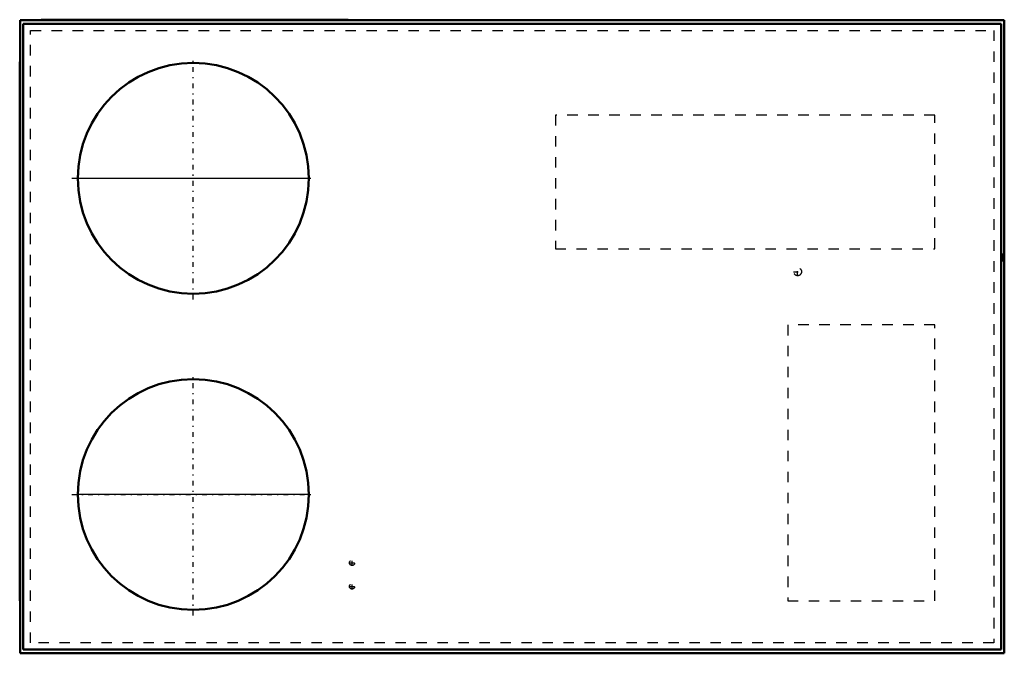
# Model space of a CAD drawing. Header units: inches. Extents: x -46.9 to 46.9, y -30.2 to 30.2.
import ezdxf

# ---------------------------------------------------------------- set-up
doc = ezdxf.new("R2010")
doc.units = ezdxf.units.IN
doc.header["$MEASUREMENT"] = 0
doc.linetypes.add('Center', pattern=[1.5, 0.45, -0.5, 0.05, -0.5])
doc.linetypes.add('Dashed', pattern=[2, 1, -1])
for name, color, linetype, lineweight in [('AM_0', 7, 'Continuous', 50), ('AM_4', 3, 'Continuous', 25), ('AM_7', 7, 'Center', 25), ('AM_9', 6, 'Dashed', 25)]:
    doc.layers.add(name, color=color, linetype=linetype, lineweight=lineweight)

# ---------------------------------------------------------------- blocks, each defined once
blk = doc.blocks.new('1_DVH0904D000001S_PART12_0_in_DVH0904D000001S_4')
at = {"layer": 'AM_0'}
for p, q in [((-46.5625, 29.8125), (-46.5625, -29.8125)), ((46.5625, 29.8125), (-46.5625, 29.8125)), ((46.5625, -29.8125), (46.5625, 29.8125)), ((-46.5625, -29.8125), (46.5625, -29.8125))]:
    blk.add_line(p, q, dxfattribs=at)
blk = doc.blocks.new('2_DVH0904D000001S_PART11_0_in_DVH0904D000001S_4')
at = {"layer": 'AM_0'}
for p, q in [((-46.90625, 26.1875), (-46.875, 26.1875)), ((-46.90625, -25.1875), (-46.90625, 26.1875)), ((-46.875, 26.1875), (-46.875, -25.1875)), ((-46.875, -25.1875), (-46.90625, -25.1875))]:
    blk.add_line(p, q, dxfattribs=at)
blk = doc.blocks.new('3_DVH0904D000001S_PART10_0_in_DVH0904D000001S_4')
at = {"layer": 'AM_0'}
for p, q in [((-44.875, 30.21875), (-15.625, 30.21875)), ((-44.875, 30.1875), (-44.875, 30.21875)), ((-15.625, 30.1875), (-44.875, 30.1875)), ((-15.625, 30.21875), (-15.625, 30.1875))]:
    blk.add_line(p, q, dxfattribs=at)
blk = doc.blocks.new('4_DVH0904D000001S_PART9_0_in_DVH0904D000001S_4')
at = {"layer": 'AM_0'}
blk.add_circle((-30.375, 15.09375), 11, dxfattribs=at)
at = {"layer": 'AM_4'}
blk.add_line((-41.375, 15.09375), (-19.375, 15.09375), dxfattribs=at)
at = {"layer": 'AM_7'}
for p, q in [((-30.375, 3.54375), (-30.375, 26.64375)), ((-41.925, 15.09375), (-18.825, 15.09375))]:
    blk.add_line(p, q, dxfattribs=at)
blk = doc.blocks.new('5_DVH0904D000001S_PART8_0_in_DVH0904D000001S_4')
at = {"layer": 'AM_9'}
for p, q in [((40.25, 1.125), (26.25, 1.125)), ((26.25, 1.125), (26.25, -25.1875)), ((40.25, -25.1875), (40.25, 1.125)), ((26.25, -25.1875), (40.25, -25.1875))]:
    blk.add_line(p, q, dxfattribs=at)
blk = doc.blocks.new('6_DVH0904D000001S_PART7_0_in_DVH0904D000001S_4')
at = {"layer": 'AM_9'}
for p, q in [((4.125, 21.125), (4.125, 8.375)), ((40.25, 21.125), (4.125, 21.125)), ((40.25, 8.375), (40.25, 21.125)), ((4.125, 8.375), (40.25, 8.375))]:
    blk.add_line(p, q, dxfattribs=at)
blk = doc.blocks.new('7_DVH0904D000001S_PART6_0_in_DVH0904D000001S_4')
at = {"layer": 'AM_0'}
for p, q in [((-44.875, 30.1875), (-46.875, 30.1875)), ((-46.875, 30.1875), (-46.875, 26.1875)), ((46.875, 30.1875), (-15.625, 30.1875)), ((46.875, 7.9125), (46.875, 30.1875)), ((46.875, -30.1875), (46.875, 7.1625)), ((-46.875, -25.1875), (-46.875, -30.1875)), ((-46.875, -30.1875), (46.875, -30.1875))]:
    blk.add_line(p, q, dxfattribs=at)
at = {"layer": 'AM_9'}
for p, q in [((-45.875, -29.1875), (-45.875, 29.1875)), ((-45.875, 29.1875), (45.875, 29.1875)), ((45.875, 29.1875), (45.875, -29.1875)), ((45.875, -29.1875), (-45.875, -29.1875))]:
    blk.add_line(p, q, dxfattribs=at)
blk = doc.blocks.new('8_DVH0904D000001S_PART5_0_in_DVH0904D000001S_4')
at = {"layer": 'AM_0'}
for p, q in [((46.8125, 7.1625), (46.8125, 7.9125)), ((46.875, 7.9125), (46.8125, 7.9125)), ((46.875, 7.9125), (46.875, 7.1625)), ((46.8125, 7.1625), (46.875, 7.1625))]:
    blk.add_line(p, q, dxfattribs=at)
blk = doc.blocks.new('9_DVH0904D000001S_PART4_0_in_DVH0904D000001S_4')
at = {"layer": 'AM_7'}
for p, q in [((27.1875, 5.79375), (27.1875, 6.58125)), ((26.79375, 6.1875), (27.58125, 6.1875))]:
    blk.add_line(p, q, dxfattribs=at)
at = {"layer": 'AM_9'}
blk.add_circle((27.1875, 6.1875), 0.375, dxfattribs=at)
blk = doc.blocks.new('10_DVH0904D000001S_PART3_0_in_DVH0904D000001S_4')
at = {"layer": 'AM_7'}
for p, q in [((-15.5125, -23.8125), (-14.9875, -23.8125)), ((-15.25, -24.075), (-15.25, -23.55))]:
    blk.add_line(p, q, dxfattribs=at)
at = {"layer": 'AM_9'}
blk.add_circle((-15.25, -23.8125), 0.25, dxfattribs=at)
blk = doc.blocks.new('11_DVH0904D000001S_PART2_0_in_DVH0904D000001S_4')
at = {"layer": 'AM_7'}
for p, q in [((-15.5125, -21.5625), (-14.9875, -21.5625)), ((-15.25, -21.825), (-15.25, -21.3))]:
    blk.add_line(p, q, dxfattribs=at)
at = {"layer": 'AM_9'}
blk.add_circle((-15.25, -21.5625), 0.25, dxfattribs=at)
blk = doc.blocks.new('12_DVH0904D000001S_PART1_0_in_DVH0904D000001S_4')
at = {"layer": 'AM_0'}
blk.add_circle((-30.375, -15.046875), 11, dxfattribs=at)
at = {"layer": 'AM_4'}
blk.add_line((-19.375, -15.046875), (-41.375, -15.046875), dxfattribs=at)
at = {"layer": 'AM_7'}
for p, q in [((-30.375, -26.596875), (-30.375, -3.496875)), ((-41.925, -15.046875), (-18.825, -15.046875))]:
    blk.add_line(p, q, dxfattribs=at)

msp = doc.modelspace()

# ---------------------------------------------------------------- block references
for name in ['7_DVH0904D000001S_PART6_0_in_DVH0904D000001S_4', '3_DVH0904D000001S_PART10_0_in_DVH0904D000001S_4', '1_DVH0904D000001S_PART12_0_in_DVH0904D000001S_4', '4_DVH0904D000001S_PART9_0_in_DVH0904D000001S_4', '2_DVH0904D000001S_PART11_0_in_DVH0904D000001S_4', '6_DVH0904D000001S_PART7_0_in_DVH0904D000001S_4', '8_DVH0904D000001S_PART5_0_in_DVH0904D000001S_4', '9_DVH0904D000001S_PART4_0_in_DVH0904D000001S_4', '5_DVH0904D000001S_PART8_0_in_DVH0904D000001S_4', '12_DVH0904D000001S_PART1_0_in_DVH0904D000001S_4', '11_DVH0904D000001S_PART2_0_in_DVH0904D000001S_4', '10_DVH0904D000001S_PART3_0_in_DVH0904D000001S_4']:
    msp.add_blockref(name, (0, 0))

doc.saveas('drawing.dxf')
